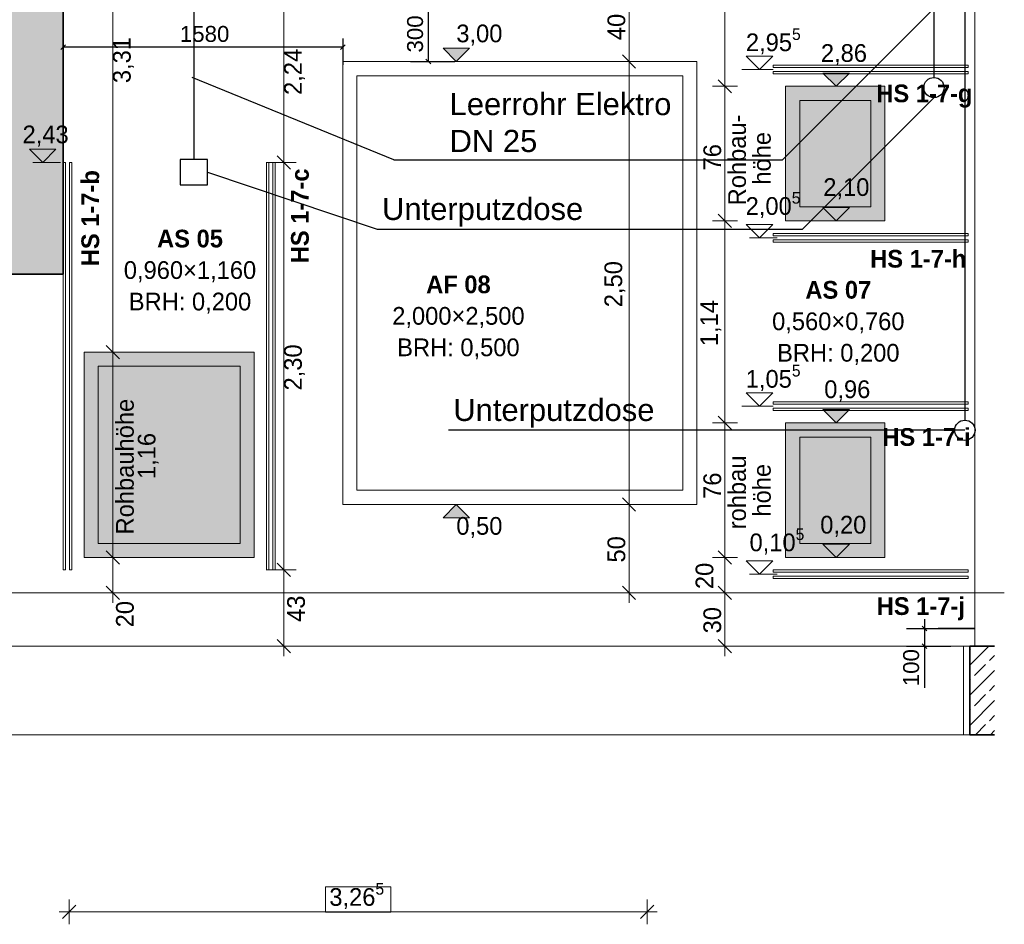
# Model space of a CAD drawing. Extents: x -22247 to 417655, y -187892 to 17509.
# Tile 48 of 62: x 380243 to 385801, y -186846 to -181740. Entities that reach past the tile are written whole.
import ezdxf
from ezdxf.lldxf.tags import DXFTag

# ---------------------------------------------------------------- set-up
doc = ezdxf.new("R2010")
doc.units = 0
doc.header["$LTSCALE"] = 50
doc.layers.get('0').update_dxf_attribs({"lineweight": 25})
for name, color, linetype, lineweight in [('01 Bemaßung einbauteile', 7, 'Continuous', 25), ('01AFU Allgemein Bemaßung', 7, 'Continuous', 25), ('20 Außenwände', 7, 'Continuous', 25), ('20 Dach Stb-Decke', 7, 'Continuous', 25), ('20 Einbauteile - Halfenschienen', 7, 'Continuous', 25), ('20 Fenster Texte', 7, 'Continuous', 25), ('20 Fundament', 7, 'Continuous', 25), ('H_Mass', 7, 'Continuous', 25), ('X_Mass', 7, 'Continuous', 25), ('X_Text', 7, 'Continuous', 25)]:
    doc.layers.add(name, color=color, linetype=linetype, lineweight=lineweight)
doc.layers.add('E_Elektroinstallation', color=2, linetype='Continuous', lineweight=25, true_color=0xffff00)
doc.layers.add('H_Fläschenheizung', color=7, linetype='Continuous', lineweight=35, true_color=0xff9393)
doc.styles.add('ERSTELLTER_STIL_2', font='GOTHIC.TTF')
doc.styles.add('ERSTELLTER_STIL_3', font='txt')
doc.styles.get("Standard").update_dxf_attribs({"font": 'txt.shx'})
tags = doc.linetypes.add('Strichlinie eng', pattern=[0.46, 0.3, -0.16]).pattern_tags.tags
tags[6:7] = [DXFTag(74, 4), DXFTag(75, 0), DXFTag(340, '0'), DXFTag(46, 1.0), DXFTag(50, 0.0), DXFTag(44, 0.0), DXFTag(45, 0.0)]
tags[4:5] = [DXFTag(74, 4), DXFTag(75, 0), DXFTag(340, '0'), DXFTag(46, 1.0), DXFTag(50, 0.0), DXFTag(44, 0.0), DXFTag(45, 0.0)]
tags = doc.linetypes.add('Strichlinie_ eng', pattern=[0.46, 0.3, -0.16]).pattern_tags.tags
tags[6:7] = [DXFTag(74, 4), DXFTag(75, 0), DXFTag(340, '0'), DXFTag(46, 1.0), DXFTag(50, 0.0), DXFTag(44, 0.0), DXFTag(45, 0.0)]
tags[4:5] = [DXFTag(74, 4), DXFTag(75, 0), DXFTag(340, '0'), DXFTag(46, 1.0), DXFTag(50, 0.0), DXFTag(44, 0.0), DXFTag(45, 0.0)]
tags = doc.linetypes.add('Untersicht', pattern=[0.4, 0.3, -0.1]).pattern_tags.tags
tags[6:7] = [DXFTag(74, 4), DXFTag(75, 0), DXFTag(340, '0'), DXFTag(46, 1.0), DXFTag(50, 0.0), DXFTag(44, 0.0), DXFTag(45, 0.0)]
tags[4:5] = [DXFTag(74, 4), DXFTag(75, 0), DXFTag(340, '0'), DXFTag(46, 1.0), DXFTag(50, 0.0), DXFTag(44, 0.0), DXFTag(45, 0.0)]
tags = doc.linetypes.add('Wipeout_Contour', pattern=[1, 0, -1]).pattern_tags.tags
tags[6:7] = [DXFTag(74, 4), DXFTag(75, 0), DXFTag(340, '0'), DXFTag(46, 1.0), DXFTag(50, 0.0), DXFTag(44, 0.0), DXFTag(45, 0.0)]
tags[4:5] = [DXFTag(74, 4), DXFTag(75, 0), DXFTag(340, '0'), DXFTag(46, 1.0), DXFTag(50, 0.0), DXFTag(44, 0.0), DXFTag(45, 0.0)]

# ---------------------------------------------------------------- blocks, each defined once
blk = doc.blocks.new('Schraffur_A07DSF0SVH', base_point=(377775.8, -183175.8))
at = {"ltscale": 0.35}
for points in [[(379518.3, -181234.2), (380488.1, -183175.8), (380279.6, -180612.4)], [(380488.1, -183175.8), (380279.6, -180612.4), (380488.1, -181675.8)], [(379467.8, -182787.3), (379518.3, -181234.2), (380488.1, -183175.8)], [(380488.1, -183175.8), (378679.2, -183070.2), (379303.6, -182787.3)], [(380488.1, -183175.8), (379303.6, -182787.3), (379467.8, -182787.3)], [(377775.8, -183175.8), (377849.2, -183070.2), (380488.1, -183175.8)], [(377849.2, -183070.2), (380488.1, -183175.8), (378679.2, -183070.2)]]:
    blk.add_solid(points, dxfattribs=at)
blk = doc.blocks.new('Verdeckungsfläche_A06WQNSI1A', base_point=(381.9698, -186.7773))
at = {"color": 254, "linetype": 'Wipeout_Contour', "lineweight": 0, "ltscale": 0.063168, "true_color": 0xd6d6d6}
for p, q in [((382.3381, -186.6344), (381.9698, -186.6344)), ((381.9698, -186.6344), (381.9698, -186.7773)), ((382.3381, -186.7773), (382.3381, -186.6344)), ((381.9698, -186.7773), (382.3381, -186.7773))]:
    blk.add_line(p, q, dxfattribs=at)
blk = doc.blocks.new('-D186')
at = {"layer": '01AFU Allgemein Bemaßung', "color": 1, "linetype": 'Continuous', "lineweight": 18, "ltscale": 0.000188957, "true_color": 0xf50000}
for p, q in [((380.5597, -186.7383), (380.4847, -186.8133)), ((380.5222, -186.8462), (380.5222, -186.7055)), ((383.7482, -186.8133), (383.8232, -186.7383)), ((383.7857, -186.8462), (383.7857, -186.7055)), ((380.466, -186.7758), (380.5222, -186.7758)), ((380.5222, -186.7758), (383.7857, -186.7758)), ((383.7857, -186.7758), (383.8419, -186.7758))]:
    blk.add_line(p, q, dxfattribs=at)
at = {"layer": '01AFU Allgemein Bemaßung', "color": 254, "linetype": 'Wipeout_Contour', "lineweight": 0, "ltscale": 0.063168, "true_color": 0xd6d6d6}
blk.add_blockref('Verdeckungsfläche_A06WQNSI1A', (381.9698, -186.7773), dxfattribs=at)
at = {"layer": '01AFU Allgemein Bemaßung', "color": 1, "lineweight": 18, "ltscale": 0.000188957, "true_color": 0xf50000, "insert": (381.9912, -186.771), "char_height": 0.1, "attachment_point": 7, "style": 'ERSTELLTER_STIL_2'}
blk.add_mtext('\\A1;{\\pql;\\fCentury Gothic|b0|i0|c0|p0;\\W1.000000;3,26\\fCentury Gothic|b0|i0|c0|p0;\\W1.000000;\\A1{\\H.66x;\\S5^  ;}}', dxfattribs=at)
blk = doc.blocks.new('-D187')
at = {"layer": '01AFU Allgemein Bemaßung', "color": 7, "linetype": 'Continuous', "lineweight": 13, "ltscale": 3.71293e-05}
for p, q in [((380.731, -184.7384), (380.806, -184.8134)), ((380.8389, -184.7759), (380.6982, -184.7759)), ((380.7685, -184.9758), (380.7685, -184.7759)), ((380.731, -184.9383), (380.806, -185.0133)), ((380.8389, -184.9758), (380.6982, -184.9758)), ((380.7685, -185.0321), (380.7685, -184.9758))]:
    blk.add_line(p, q, dxfattribs=at)
at = {"layer": '01AFU Allgemein Bemaßung', "color": 7, "lineweight": 13, "ltscale": 3.71293e-05, "insert": (380.8885, -185.1698), "char_height": 0.1, "attachment_point": 7, "rotation": 90, "style": 'ERSTELLTER_STIL_2'}
blk.add_mtext('\\A1;{\\pql;\\fCentury Gothic|b0|i0|c0|p0;\\W1.000000;20}', dxfattribs=at)
blk = doc.blocks.new('-D188')
at = {"layer": '01AFU Allgemein Bemaßung', "color": 7, "linetype": 'Continuous', "lineweight": 13, "ltscale": 3.71293e-05}
for p, q in [((380.8389, -183.6159), (380.6982, -183.6159)), ((380.731, -183.5784), (380.806, -183.6534)), ((380.7685, -184.7759), (380.7685, -183.6159)), ((380.731, -184.7384), (380.806, -184.8134)), ((380.8389, -184.7759), (380.6982, -184.7759))]:
    blk.add_line(p, q, dxfattribs=at)
at = {"layer": '01AFU Allgemein Bemaßung', "color": 7, "lineweight": 13, "ltscale": 3.71293e-05, "char_height": 0.1, "attachment_point": 7, "rotation": 90, "style": 'ERSTELLTER_STIL_2'}
for s, insert in [('\\A1;{\\pql;\\fCentury Gothic|b0|i0|c0|p0;\\W1.000000;Rohbauhöhe}', (380.8885, -184.6455)), ('\\A1;{\\pql;\\fCentury Gothic|b0|i0|c0|p0;\\W1.000000;1,16}', (381.0285, -184.3328))]:
    blk.add_mtext(s, dxfattribs=dict(at, insert=insert))
blk = doc.blocks.new('-D189')
at = {"layer": '01AFU Allgemein Bemaßung', "color": 7, "linetype": 'Continuous', "lineweight": 13, "ltscale": 3.71293e-05}
for p, q in [((380.806, -180.3433), (380.731, -180.2683)), ((380.7685, -180.3058), (380.7685, -180.2496)), ((380.8389, -180.3058), (380.6982, -180.3058)), ((380.7685, -183.6159), (380.7685, -180.3058)), ((380.8389, -183.6159), (380.6982, -183.6159)), ((380.731, -183.5784), (380.806, -183.6534))]:
    blk.add_line(p, q, dxfattribs=at)
at = {"layer": '01AFU Allgemein Bemaßung', "color": 7, "lineweight": 13, "ltscale": 3.71293e-05, "insert": (380.8885, -182.0978), "char_height": 0.1, "attachment_point": 7, "rotation": 90, "style": 'ERSTELLTER_STIL_2'}
blk.add_mtext('\\A1;{\\pql;\\fCentury Gothic|b0|i0|c0|p0;\\W1.000000;3,31}', dxfattribs=at)
blk = doc.blocks.new('-D190')
at = {"layer": '01AFU Allgemein Bemaßung', "color": 7, "linetype": 'Continuous', "lineweight": 13, "ltscale": 3.71293e-05}
for p, q in [((383.6453, -184.4383), (383.7203, -184.5133)), ((383.7531, -184.4758), (383.6124, -184.4758)), ((383.6828, -184.9758), (383.6828, -184.4758)), ((383.6453, -184.9383), (383.7203, -185.0133)), ((383.7531, -184.9758), (383.6124, -184.9758)), ((383.6828, -185.0321), (383.6828, -184.9758))]:
    blk.add_line(p, q, dxfattribs=at)
at = {"layer": '01AFU Allgemein Bemaßung', "color": 7, "lineweight": 13, "ltscale": 3.71293e-05, "insert": (383.6628, -184.8041), "char_height": 0.1, "attachment_point": 7, "rotation": 90, "style": 'ERSTELLTER_STIL_2'}
blk.add_mtext('\\A1;{\\pql;\\fCentury Gothic|b0|i0|c0|p0;\\W1.000000;50}', dxfattribs=at)
blk = doc.blocks.new('-D191')
at = {"layer": '01AFU Allgemein Bemaßung', "color": 7, "linetype": 'Continuous', "lineweight": 13, "ltscale": 3.71293e-05}
for p, q in [((383.6453, -181.9383), (383.7203, -182.0133)), ((383.7531, -181.9758), (383.6124, -181.9758)), ((383.6828, -184.4758), (383.6828, -181.9758)), ((383.6453, -184.4383), (383.7203, -184.5133)), ((383.7531, -184.4758), (383.6124, -184.4758))]:
    blk.add_line(p, q, dxfattribs=at)
at = {"layer": '01AFU Allgemein Bemaßung', "color": 7, "lineweight": 13, "ltscale": 3.71293e-05, "insert": (383.6628, -183.3627), "char_height": 0.1, "attachment_point": 7, "rotation": 90, "style": 'ERSTELLTER_STIL_2'}
blk.add_mtext('\\A1;{\\pql;\\fCentury Gothic|b0|i0|c0|p0;\\W1.000000;2,50}', dxfattribs=at)
blk = doc.blocks.new('-D192')
at = {"layer": '01AFU Allgemein Bemaßung', "color": 7, "linetype": 'Continuous', "lineweight": 13, "ltscale": 3.71293e-05}
for p, q in [((383.6828, -181.5781), (383.6828, -180.9781)), ((383.6453, -181.5406), (383.7203, -181.6156)), ((383.7531, -181.5781), (383.6124, -181.5781)), ((383.6828, -181.9758), (383.6828, -181.5781)), ((383.6453, -181.9383), (383.7203, -182.0133)), ((383.7531, -181.9758), (383.6124, -181.9758))]:
    blk.add_line(p, q, dxfattribs=at)
at = {"layer": '01AFU Allgemein Bemaßung', "color": 7, "lineweight": 13, "ltscale": 3.71293e-05, "insert": (383.6628, -181.8552), "char_height": 0.1, "attachment_point": 7, "rotation": 90, "style": 'ERSTELLTER_STIL_2'}
blk.add_mtext('\\A1;{\\pql;\\fCentury Gothic|b0|i0|c0|p0;\\W1.000000;40}', dxfattribs=at)
blk = doc.blocks.new('-D221')
at = {"layer": '01 Bemaßung einbauteile', "color": 200, "linetype": 'Continuous', "lineweight": 18, "ltscale": 0.000188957, "true_color": 0xd600ff}
for p, q in [((381.8049, -184.8459), (381.6346, -184.8459)), ((381.6971, -184.8084), (381.7721, -184.8834)), ((381.7346, -185.2758), (381.7346, -184.8459)), ((381.6971, -185.2383), (381.7721, -185.3133)), ((381.8346, -185.2758), (381.6643, -185.2758)), ((381.7346, -185.3321), (381.7346, -185.2758))]:
    blk.add_line(p, q, dxfattribs=at)
at = {"layer": '01 Bemaßung einbauteile', "color": 200, "lineweight": 18, "ltscale": 0.000188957, "true_color": 0xd600ff, "insert": (381.8546, -185.1391), "char_height": 0.1, "attachment_point": 7, "rotation": 90, "style": 'ERSTELLTER_STIL_2'}
blk.add_mtext('\\A1;{\\pql;\\fCentury Gothic|b0|i0|c0|p0;\\W1.000000;43}', dxfattribs=at)
blk = doc.blocks.new('-D222')
at = {"layer": '01 Bemaßung einbauteile', "color": 200, "linetype": 'Continuous', "lineweight": 18, "ltscale": 0.000188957, "true_color": 0xd600ff}
for p, q in [((381.6971, -182.5084), (381.7721, -182.5834)), ((381.8049, -182.5459), (381.6346, -182.5459)), ((381.7346, -184.8459), (381.7346, -182.5459)), ((381.8049, -184.8459), (381.6346, -184.8459)), ((381.6971, -184.8084), (381.7721, -184.8834))]:
    blk.add_line(p, q, dxfattribs=at)
at = {"layer": '01 Bemaßung einbauteile', "color": 200, "lineweight": 18, "ltscale": 0.000188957, "true_color": 0xd600ff, "insert": (381.8546, -183.8328), "char_height": 0.1, "attachment_point": 7, "rotation": 90, "style": 'ERSTELLTER_STIL_2'}
blk.add_mtext('\\A1;{\\pql;\\fCentury Gothic|b0|i0|c0|p0;\\W1.000000;2,30}', dxfattribs=at)
blk = doc.blocks.new('-D223')
at = {"layer": '01 Bemaßung einbauteile', "color": 200, "linetype": 'Continuous', "lineweight": 18, "ltscale": 0.000188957, "true_color": 0xd600ff}
for p, q in [((381.7721, -180.3433), (381.6971, -180.2683)), ((381.7346, -180.3058), (381.7346, -180.2496)), ((381.8049, -180.3058), (381.6346, -180.3058)), ((381.7346, -182.5459), (381.7346, -180.3058)), ((381.6971, -182.5084), (381.7721, -182.5834)), ((381.8049, -182.5459), (381.6346, -182.5459))]:
    blk.add_line(p, q, dxfattribs=at)
at = {"layer": '01 Bemaßung einbauteile', "color": 200, "lineweight": 18, "ltscale": 0.000188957, "true_color": 0xd600ff, "insert": (381.8546, -182.1643), "char_height": 0.1, "attachment_point": 7, "rotation": 90, "style": 'ERSTELLTER_STIL_2'}
blk.add_mtext('\\A1;{\\pql;\\fCentury Gothic|b0|i0|c0|p0;\\W1.000000;2,24}', dxfattribs=at)
blk = doc.blocks.new('-D224')
at = {"layer": '01AFU Allgemein Bemaßung', "color": 7, "linetype": 'Continuous', "lineweight": 13, "ltscale": 3.71293e-05}
for p, q in [((384.1866, -184.9383), (384.2616, -185.0133)), ((384.2945, -184.9758), (384.1538, -184.9758)), ((384.2241, -185.2758), (384.2241, -184.9758)), ((384.1866, -185.2383), (384.2616, -185.3133)), ((384.2945, -185.2758), (384.1538, -185.2758)), ((384.2241, -185.3321), (384.2241, -185.2758))]:
    blk.add_line(p, q, dxfattribs=at)
at = {"layer": '01AFU Allgemein Bemaßung', "color": 7, "lineweight": 13, "ltscale": 3.71293e-05, "insert": (384.2041, -185.2041), "char_height": 0.1, "attachment_point": 7, "rotation": 90, "style": 'ERSTELLTER_STIL_2'}
blk.add_mtext('\\A1;{\\pql;\\fCentury Gothic|b0|i0|c0|p0;\\W1.000000;30}', dxfattribs=at)
blk = doc.blocks.new('-D225')
at = {"layer": '01AFU Allgemein Bemaßung', "color": 7, "linetype": 'Continuous', "lineweight": 13, "ltscale": 3.71293e-05}
for p, q in [((384.2241, -184.7757), (384.2241, -184.0157)), ((384.1866, -184.7382), (384.2616, -184.8132)), ((384.2945, -184.7757), (384.1538, -184.7757)), ((384.2241, -184.9758), (384.2241, -184.7757)), ((384.1866, -184.9383), (384.2616, -185.0133)), ((384.2945, -184.9758), (384.1538, -184.9758))]:
    blk.add_line(p, q, dxfattribs=at)
at = {"layer": '01AFU Allgemein Bemaßung', "color": 7, "lineweight": 13, "ltscale": 3.71293e-05, "insert": (384.1602, -184.954), "char_height": 0.1, "attachment_point": 7, "rotation": 90, "style": 'ERSTELLTER_STIL_2'}
blk.add_mtext('\\A1;{\\pql;\\fCentury Gothic|b0|i0|c0|p0;\\W1.000000;20}', dxfattribs=at)
blk = doc.blocks.new('-D226')
at = {"layer": '01AFU Allgemein Bemaßung', "color": 7, "linetype": 'Continuous', "lineweight": 13, "ltscale": 3.71293e-05}
for p, q in [((384.2945, -184.0157), (384.1538, -184.0157)), ((384.1866, -183.9782), (384.2616, -184.0532)), ((384.2241, -184.7757), (384.2241, -184.0157)), ((384.1866, -184.7382), (384.2616, -184.8132))]:
    blk.add_line(p, q, dxfattribs=at)
at = {"layer": '01AFU Allgemein Bemaßung', "color": 7, "lineweight": 13, "ltscale": 3.71293e-05, "char_height": 0.1, "attachment_point": 7, "rotation": 90, "style": 'ERSTELLTER_STIL_2'}
for s, insert in [('\\A1;{\\pql;\\fCentury Gothic|b0|i0|c0|p0;\\W1.000000;rohbau}', (384.3441, -184.6163)), ('\\A1;{\\pql;\\fCentury Gothic|b0|i0|c0|p0;\\W1.000000;76}', (384.2041, -184.4447)), ('\\A1;{\\pql;\\fCentury Gothic|b0|i0|c0|p0;\\W1.000000;höhe}', (384.4841, -184.5447))]:
    blk.add_mtext(s, dxfattribs=dict(at, insert=insert))
blk = doc.blocks.new('-D227')
at = {"layer": '01AFU Allgemein Bemaßung', "color": 7, "linetype": 'Continuous', "lineweight": 13, "ltscale": 3.71293e-05}
for p, q in [((384.1866, -182.8383), (384.2616, -182.9133)), ((384.2945, -182.8758), (384.1538, -182.8758)), ((384.2241, -184.0157), (384.2241, -182.8758)), ((384.2945, -184.0157), (384.1538, -184.0157)), ((384.1866, -183.9782), (384.2616, -184.0532))]:
    blk.add_line(p, q, dxfattribs=at)
at = {"layer": '01AFU Allgemein Bemaßung', "color": 7, "lineweight": 13, "ltscale": 3.71293e-05, "insert": (384.2041, -183.5827), "char_height": 0.1, "attachment_point": 7, "rotation": 90, "style": 'ERSTELLTER_STIL_2'}
blk.add_mtext('\\A1;{\\pql;\\fCentury Gothic|b0|i0|c0|p0;\\W1.000000;1,14}', dxfattribs=at)
blk = doc.blocks.new('-D228')
at = {"layer": '01AFU Allgemein Bemaßung', "color": 7, "linetype": 'Continuous', "lineweight": 13, "ltscale": 3.71293e-05}
for p, q in [((384.2945, -182.1158), (384.1538, -182.1158)), ((384.1866, -182.0783), (384.2616, -182.1533)), ((384.2241, -182.8758), (384.2241, -182.1158)), ((384.1866, -182.8383), (384.2616, -182.9133)), ((384.2945, -182.8758), (384.1538, -182.8758))]:
    blk.add_line(p, q, dxfattribs=at)
at = {"layer": '01AFU Allgemein Bemaßung', "color": 7, "lineweight": 13, "ltscale": 3.71293e-05, "char_height": 0.1, "attachment_point": 7, "rotation": 90, "style": 'ERSTELLTER_STIL_2'}
for s, insert in [('\\A1;{\\pql;\\fCentury Gothic|b0|i0|c0|p0;\\W1.000000;Rohbau-}', (384.3441, -182.7878)), ('\\A1;{\\pql;\\fCentury Gothic|b0|i0|c0|p0;\\W1.000000;höhe}', (384.4841, -182.6711)), ('\\A1;{\\pql;\\fCentury Gothic|b0|i0|c0|p0;\\W1.000000;76 }', (384.2041, -182.5907))]:
    blk.add_mtext(s, dxfattribs=dict(at, insert=insert))
blk = doc.blocks.new('-D229')
at = {"layer": '01AFU Allgemein Bemaßung', "color": 7, "linetype": 'Continuous', "lineweight": 13, "ltscale": 3.71293e-05}
for p, q in [((384.2616, -180.3433), (384.1866, -180.2683)), ((384.2241, -180.3058), (384.2241, -180.2496)), ((384.2945, -180.3058), (384.1538, -180.3058)), ((384.2241, -182.1158), (384.2241, -180.3058)), ((384.2945, -182.1158), (384.1538, -182.1158)), ((384.1866, -182.0783), (384.2616, -182.1533))]:
    blk.add_line(p, q, dxfattribs=at)
at = {"layer": '01AFU Allgemein Bemaßung', "color": 7, "lineweight": 13, "ltscale": 3.71293e-05, "insert": (384.2041, -181.0102), "char_height": 0.1, "attachment_point": 7, "rotation": 90, "style": 'ERSTELLTER_STIL_2'}
blk.add_mtext('\\A1;{\\pql;\\fCentury Gothic|b0|i0|c0|p0;\\W1.000000;1,81}', dxfattribs=at)
blk = doc.blocks.new('Maß_A06WQO0L1A', base_point=(382430, -181989.1))
at = {"ltscale": 0.000976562}
for p, q in [((382450, -181675.8), (382700, -181675.8)), ((382563.3, -181689.1), (382536.7, -181662.6)), ((382550, -181675.8), (382550, -181975.8)), ((382563.3, -181989.1), (382536.7, -181962.6)), ((382450, -181975.8), (382700, -181975.8))]:
    blk.add_line(p, q, dxfattribs=at)
at = {"ltscale": 0.000976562, "insert": (382430, -181925.1), "char_height": 90, "attachment_point": 1, "rotation": 90}
blk.add_mtext('{\\fArial;300}', dxfattribs=at)
blk = doc.blocks.new('Maß_A06WQO0Q1A', base_point=(385230, -185512.1))
at = {"ltscale": 0.000976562}
for p, q in [((385350, -185122.8), (385350, -185512.1)), ((385250, -185175.8), (385500, -185175.8)), ((385336.7, -185162.6), (385363.3, -185189.1)), ((385250, -185275.8), (385500, -185275.8)), ((385336.7, -185262.6), (385363.3, -185289.1))]:
    blk.add_line(p, q, dxfattribs=at)
at = {"ltscale": 0.000976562, "insert": (385230, -185502.3), "char_height": 90, "attachment_point": 1, "rotation": 90}
blk.add_mtext('{\\fArial;100}', dxfattribs=at)
blk = doc.blocks.new('Maß_A07DSF0YVH', base_point=(380474.8, -181995))
at = {"ltscale": 0.25}
for p, q in [((380488.1, -181845), (380488.1, -181995)), ((382066.6, -181845), (382066.6, -181995)), ((380474.8, -181908.3), (380501.4, -181881.7)), ((382066.6, -181895), (380488.1, -181895)), ((382053.4, -181908.3), (382079.9, -181881.7))]:
    blk.add_line(p, q, dxfattribs=at)
at = {"ltscale": 0.25, "insert": (381147.3, -181775), "char_height": 90, "attachment_point": 1}
blk.add_mtext('{\\fArial;1580}', dxfattribs=at)
blk = doc.blocks.new('Polygon_A07DSF0ZVH', base_point=(381148.7, -182671.3))
at = {"ltscale": 0.25}
for p, q in [((381148.7, -182528.6), (381148.7, -182671.3)), ((381302.8, -182528.6), (381148.7, -182528.6)), ((381302.8, -182671.3), (381302.8, -182528.6)), ((381148.7, -182671.3), (381302.8, -182671.3))]:
    blk.add_line(p, q, dxfattribs=at)

msp = doc.modelspace()

# ---------------------------------------------------------------- hatches: boundary and pattern name
at = {"linetype": 'Continuous', "lineweight": 0, "ltscale": 3.71293e-05, "true_color": 0xa8a8a8}
for points in [[(385127.1, -182115.8), (384567.1, -182115.8), (384567.1, -182875.8), (385127.1, -182875.8)], [(381567.1, -183615.9), (380607.1, -183615.9), (380607.1, -184775.9), (381567.1, -184775.9)], [(385127.1, -184015.7), (384567.1, -184015.7), (384567.1, -184775.7), (385127.1, -184775.7)]]:
    msp.add_hatch(color=253, dxfattribs=at).paths.add_polyline_path(points)
at = {"layer": '01AFU Allgemein Bemaßung', "linetype": 'Continuous', "lineweight": 13, "ltscale": 3.71293e-05}
for points in [[(382708, -181975.8), (382783, -181900.8), (382633, -181900.8)], [(384851.7, -182115.8), (384926.7, -182040.8), (384776.7, -182040.8)], [(384851.7, -182875.8), (384926.7, -182800.8), (384776.7, -182800.8)], [(384851.7, -184015.7), (384926.7, -183940.7), (384776.7, -183940.7)], [(382708, -184475.8), (382633, -184550.8), (382783, -184550.8)], [(384851.7, -184775.7), (384926.7, -184700.7), (384776.7, -184700.7)]]:
    msp.add_hatch(color=7, dxfattribs=at).paths.add_polyline_path(points)
at = {"layer": '20 Fundament', "linetype": 'Continuous', "lineweight": 13, "ltscale": 3.71293e-05, "true_color": 0x000100}
h = msp.add_hatch(dxfattribs=at)
h.set_pattern_fill('Beton_Stahlbeton_0003', color=98, scale=1000, style=0, pattern_type=2)
h.set_pattern_definition([(45, (381601.56, -184975.84), (-84.8528, 84.8528), []), (45, (381559.14, -184933.41), (-84.8528, 84.8528), [90, -30])])
h.paths.add_polyline_path([(385606, -185275.8), (385606, -185775.8), (385745.8, -185775.8), (385745.8, -185275.8)])

# ---------------------------------------------------------------- linework, layer by layer
at = {"color": 7, "linetype": 'Continuous', "lineweight": 13, "ltscale": 3.71293e-05}
for points in [[(385127.1, -182115.8), (384567.1, -182115.8), (384567.1, -182875.8), (385127.1, -182875.8)], [(381567.1, -183615.9), (380607.1, -183615.9), (380607.1, -184775.9), (381567.1, -184775.9)], [(385127.1, -184015.7), (384567.1, -184015.7), (384567.1, -184775.7), (385127.1, -184775.7)]]:
    msp.add_lwpolyline(points, close=True, dxfattribs=at)
at = {"layer": '01 Bemaßung einbauteile', "color": 200, "linetype": 'Continuous', "lineweight": 18, "ltscale": 0.000188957, "true_color": 0xd600ff}
for p, q in [((384419.4, -182021.3), (384344.4, -181946.3)), ((384344.4, -181946.3), (384494.4, -181946.3)), ((384494.4, -181946.3), (384419.4, -182021.3)), ((384419.4, -182021.3), (384319.4, -182021.3)), ((384419.4, -182021.3), (384475.7, -182021.3)), ((380373.2, -182545.9), (380298.2, -182470.9)), ((380298.2, -182470.9), (380448.2, -182470.9)), ((380448.2, -182470.9), (380373.2, -182545.9)), ((380373.2, -182545.9), (380317, -182545.9)), ((380373.2, -182545.9), (380473.2, -182545.9)), ((384419.4, -182970.3), (384344.4, -182895.3)), ((384344.4, -182895.3), (384494.4, -182895.3)), ((384494.4, -182895.3), (384419.4, -182970.3)), ((384419.4, -182970.3), (384363.2, -182970.3)), ((384419.4, -182970.3), (384519.4, -182970.3)), ((384419.4, -183921.2), (384344.4, -183846.2)), ((384344.4, -183846.2), (384494.4, -183846.2)), ((384494.4, -183846.2), (384419.4, -183921.2)), ((384419.4, -183921.2), (384319.4, -183921.2)), ((384419.4, -183921.2), (384475.7, -183921.2)), ((384419.4, -184870.2), (384344.4, -184795.2)), ((384344.4, -184795.2), (384494.4, -184795.2)), ((384494.4, -184795.2), (384419.4, -184870.2)), ((384419.4, -184870.2), (384363.2, -184870.2)), ((384419.4, -184870.2), (384519.4, -184870.2))]:
    msp.add_line(p, q, dxfattribs=at)
at = {"layer": '01 Bemaßung einbauteile', "color": 200, "linetype": 'Strichlinie_ eng', "lineweight": 18, "ltscale": 4.72392e-05, "true_color": 0xd600ff}
for p, q in [((384497.1, -182021.3), (384323.5, -182021.3)), ((384497.1, -182970.3), (384445.1, -182970.3)), ((384497.1, -183921.2), (384416.8, -183921.2)), ((384497.1, -184870.2), (384379.1, -184870.2))]:
    msp.add_line(p, q, dxfattribs=at)
at = {"layer": '01AFU Allgemein Bemaßung', "color": 7, "linetype": 'Continuous', "lineweight": 13, "ltscale": 3.71293e-05}
for p, q in [((382708, -181975.8), (382633, -181900.8)), ((382633, -181900.8), (382783, -181900.8)), ((382783, -181900.8), (382708, -181975.8)), ((382708, -181975.8), (382651.8, -181975.8)), ((382708, -181975.8), (382808, -181975.8)), ((384851.7, -182115.8), (384776.7, -182040.8)), ((384776.7, -182040.8), (384926.7, -182040.8)), ((384926.7, -182040.8), (384851.7, -182115.8)), ((384851.7, -182115.8), (384795.5, -182115.8)), ((384851.7, -182115.8), (384908, -182115.8)), ((384851.7, -182875.8), (384776.7, -182800.8)), ((384776.7, -182800.8), (384926.7, -182800.8)), ((384926.7, -182800.8), (384851.7, -182875.8)), ((384851.7, -182875.8), (384795.5, -182875.8)), ((384851.7, -182875.8), (384908, -182875.8)), ((384851.7, -184015.7), (384776.7, -183940.7)), ((384776.7, -183940.7), (384926.7, -183940.7)), ((384926.7, -183940.7), (384851.7, -184015.7)), ((384851.7, -184015.7), (384795.5, -184015.7)), ((384851.7, -184015.7), (384908, -184015.7)), ((382708, -184475.8), (382633, -184550.8)), ((382708, -184475.8), (382651.8, -184475.8)), ((382708, -184475.8), (382808, -184475.8)), ((382783, -184550.8), (382708, -184475.8)), ((382633, -184550.8), (382783, -184550.8)), ((384851.7, -184775.7), (384776.7, -184700.7)), ((384776.7, -184700.7), (384926.7, -184700.7)), ((384926.7, -184700.7), (384851.7, -184775.7)), ((384851.7, -184775.7), (384795.5, -184775.7)), ((384851.7, -184775.7), (384908, -184775.7))]:
    msp.add_line(p, q, dxfattribs=at)
at = {"layer": '20 Außenwände', "color": 7, "linetype": 'Continuous', "lineweight": 18, "ltscale": 0.000188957}
for p, q in [((385634.1, -180305.8), (385634.1, -185275.8)), ((382066.6, -184475.8), (382066.6, -181975.8)), ((382066.6, -181975.8), (384066.6, -181975.8)), ((384066.6, -181975.8), (384066.6, -184475.8)), ((382146.6, -184395.8), (382146.6, -182055.8)), ((382146.6, -182055.8), (383066.6, -182055.8)), ((383066.6, -182055.8), (383986.6, -182055.8)), ((383986.6, -182055.8), (383986.6, -184395.8)), ((384647.1, -182195.8), (385047.1, -182195.8)), ((384647.1, -182795.8), (384647.1, -182195.8)), ((385047.1, -182195.8), (385047.1, -182795.8)), ((385047.1, -182795.8), (384647.1, -182795.8)), ((380687.1, -184695.9), (380687.1, -183695.9)), ((380687.1, -183695.9), (381487.1, -183695.9)), ((381487.1, -183695.9), (381487.1, -184695.9)), ((384647.1, -184095.7), (385047.1, -184095.7)), ((384647.1, -184695.7), (384647.1, -184095.7)), ((385047.1, -184095.7), (385047.1, -184695.7)), ((383066.6, -184395.8), (382146.6, -184395.8)), ((383986.6, -184395.8), (383066.6, -184395.8)), ((384066.6, -184475.8), (382066.6, -184475.8)), ((381487.1, -184695.9), (380687.1, -184695.9)), ((385047.1, -184695.7), (384647.1, -184695.7))]:
    msp.add_line(p, q, dxfattribs=at)
at = {"layer": '20 Außenwände', "color": 7, "linetype": 'Strichlinie eng', "lineweight": 13, "ltscale": 9.28233e-06}
msp.add_lwpolyline([(385127.1, -184015.7), (384567.1, -184015.7), (384567.1, -184775.7), (385127.1, -184775.7)], close=True, dxfattribs=at)
at = {"layer": '20 Dach Stb-Decke', "color": 30, "linetype": 'Untersicht', "lineweight": 18, "ltscale": 4.72392e-05, "true_color": 0xff7300}
msp.add_line((377675.8, -184975.8), (385801.3, -184975.8), dxfattribs=at)
at = {"layer": '20 Einbauteile - Halfenschienen', "color": 200, "linetype": 'Continuous', "lineweight": 18, "ltscale": 0.000188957, "true_color": 0xd600ff}
for p, q in [((385597.1, -181996.8), (384497.1, -181996.8)), ((384497.1, -182010.1), (384497.1, -181996.8)), ((385597.1, -182010.1), (384497.1, -182010.1)), ((385597.1, -182010.1), (385597.1, -181996.8)), ((384497.1, -182045.8), (384497.1, -182032.6)), ((385597.1, -182032.6), (384497.1, -182032.6)), ((385597.1, -182045.8), (384497.1, -182045.8)), ((385597.1, -182045.8), (385597.1, -182032.6)), ((380488.1, -182545.9), (380501.3, -182545.9)), ((380488.1, -184845.9), (380488.1, -182545.9)), ((380501.3, -184845.9), (380501.3, -182545.9)), ((380523.8, -184845.9), (380523.8, -182545.9)), ((380523.8, -182545.9), (380537.1, -182545.9)), ((380537.1, -184845.9), (380537.1, -182545.9)), ((381637.1, -182545.9), (381650.3, -182545.9)), ((381637.1, -184845.9), (381637.1, -182545.9)), ((381650.3, -184845.9), (381650.3, -182545.9)), ((381672.8, -184845.9), (381672.8, -182545.9)), ((381672.8, -182545.9), (381686.1, -182545.9)), ((381686.1, -184845.9), (381686.1, -182545.9)), ((385597.1, -182945.8), (384497.1, -182945.8)), ((384497.1, -182959.1), (384497.1, -182945.8)), ((385597.1, -182959.1), (384497.1, -182959.1)), ((385597.1, -182959.1), (385597.1, -182945.8)), ((384497.1, -182994.8), (384497.1, -182981.6)), ((385597.1, -182981.6), (384497.1, -182981.6)), ((385597.1, -182994.8), (384497.1, -182994.8)), ((385597.1, -182994.8), (385597.1, -182981.6)), ((385597.1, -183896.7), (384497.1, -183896.7)), ((384497.1, -183910), (384497.1, -183896.7)), ((385597.1, -183910), (385597.1, -183896.7)), ((385597.1, -183910), (384497.1, -183910)), ((384497.1, -183945.7), (384497.1, -183932.5)), ((385597.1, -183932.5), (384497.1, -183932.5)), ((385597.1, -183945.7), (384497.1, -183945.7)), ((385597.1, -183945.7), (385597.1, -183932.5)), ((380488.1, -184845.9), (380501.3, -184845.9)), ((380523.8, -184845.9), (380537.1, -184845.9)), ((381637.1, -184845.9), (381650.3, -184845.9)), ((381672.8, -184845.9), (381686.1, -184845.9)), ((385597.1, -184845.7), (384497.1, -184845.7)), ((384497.1, -184859), (384497.1, -184845.7)), ((385597.1, -184859), (385597.1, -184845.7)), ((385597.1, -184859), (384497.1, -184859)), ((384497.1, -184894.7), (384497.1, -184881.5)), ((385597.1, -184881.5), (384497.1, -184881.5)), ((385597.1, -184894.7), (384497.1, -184894.7)), ((385597.1, -184894.7), (385597.1, -184881.5))]:
    msp.add_line(p, q, dxfattribs=at)
at = {"layer": '20 Fundament', "color": 7, "linetype": 'Continuous', "lineweight": 18, "ltscale": 0.000188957}
for p, q in [((377800.9, -185275.8), (385570.4, -185275.8)), ((385570.4, -185275.8), (385606, -185275.8)), ((385570.4, -185775.8), (385570.4, -185275.8)), ((377800.9, -185775.8), (385570.4, -185775.8)), ((385570.4, -185775.8), (385606, -185775.8))]:
    msp.add_line(p, q, dxfattribs=at)
at = {"layer": '20 Fundament', "color": 7, "linetype": 'Continuous', "lineweight": 35, "ltscale": 0.005252}
for p, q in [((385606, -185275.8), (385606, -185775.8)), ((385745.8, -185275.8), (385606, -185275.8)), ((385745.8, -185775.8), (385606, -185775.8))]:
    msp.add_line(p, q, dxfattribs=at)
at = {"layer": 'E_Elektroinstallation', "ltscale": 0.003752}
for p, q in [((381225.7, -180411.5), (381225.7, -182528.6)), ((385404.2, -180411.5), (385404.2, -182066)), ((385578.8, -180411.5), (385578.8, -184000.2))]:
    msp.add_line(p, q, dxfattribs=at)
at = {"layer": 'E_Elektroinstallation', "ltscale": 0.25}
for centre in [(385404.2, -182123.1), (385578.8, -184057.3)]:
    msp.add_circle(centre, 57.1, dxfattribs=at)
at = {"layer": 'H_Fläschenheizung', "ltscale": 0.35}
msp.add_line((380489.1, -183175.8), (380489.1, -181675.8), dxfattribs=at)
at = {"layer": 'H_Fläschenheizung', "ltscale": 0.005252}
for p, q in [((377775.8, -183175.8), (380488.1, -183175.8)), ((385427.1, -185175.8), (385451.5, -185175.8)), ((385451.5, -185175.8), (385634.1, -185175.8))]:
    msp.add_line(p, q, dxfattribs=at)
at = {"layer": 'X_Text', "ltscale": 0.003752}
for p, q in [((385404.2, -181675.8), (384598.2, -182481.8)), ((382355.5, -182530.7), (381216.3, -182066.5)), ((385404.2, -182180.2), (384661.6, -182922.8)), ((384598.2, -182481.8), (384549.3, -182530.7)), ((382355.5, -182530.7), (384549.3, -182530.7)), ((381302.8, -182599.9), (382261.2, -182922.8)), ((382261.2, -182922.8), (384661.6, -182922.8)), ((385578.8, -184057.3), (382663.5, -184057.3))]:
    msp.add_line(p, q, dxfattribs=at)

# ---------------------------------------------------------------- block references
at = {"layer": '01 Bemaßung einbauteile', "color": 200, "linetype": 'Continuous', "lineweight": 18, "ltscale": 0.000188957, "true_color": 0xd600ff, "xscale": 1000, "yscale": 1000, "zscale": 1000}
for name in ['-D223', '-D222', '-D221']:
    msp.add_blockref(name, (0, 0), dxfattribs=at)
at = {"layer": '01AFU Allgemein Bemaßung', "color": 7, "linetype": 'Continuous', "lineweight": 13, "ltscale": 3.71293e-05, "xscale": 1000, "yscale": 1000, "zscale": 1000}
for name in ['-D189', '-D229', '-D192', '-D191', '-D228', '-D227', '-D188', '-D225', '-D226', '-D190', '-D187', '-D224']:
    msp.add_blockref(name, (0, 0), dxfattribs=at)
at = {"layer": '01AFU Allgemein Bemaßung', "color": 1, "linetype": 'Continuous', "lineweight": 18, "ltscale": 0.000188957, "true_color": 0xf50000, "xscale": 1000, "yscale": 1000, "zscale": 1000}
msp.add_blockref('-D186', (0, 0), dxfattribs=at)
at = {"layer": 'E_Elektroinstallation', "ltscale": 0.25}
msp.add_blockref('Polygon_A07DSF0ZVH', (381148.7, -182671.3), dxfattribs=at)
at = {"layer": 'H_Fläschenheizung', "ltscale": 0.35}
msp.add_blockref('Schraffur_A07DSF0SVH', (377775.8, -183175.8), dxfattribs=at)
at = {"layer": 'H_Mass', "ltscale": 0.000976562}
for name, p in [('Maß_A06WQO0L1A', (382430, -181989.1)), ('Maß_A06WQO0Q1A', (385230, -185512.1))]:
    msp.add_blockref(name, p, dxfattribs=at)
at = {"layer": 'X_Mass', "ltscale": 0.25}
msp.add_blockref('Maß_A07DSF0YVH', (380474.8, -181995), dxfattribs=at)

# ---------------------------------------------------------------- texts
at = {"layer": '01 Bemaßung einbauteile', "color": 200, "lineweight": 18, "ltscale": 0.000188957, "true_color": 0xd600ff, "char_height": 100, "attachment_point": 7, "style": 'ERSTELLTER_STIL_2'}
for s, insert in [('\\A1;{\\fCentury Gothic|b0|i0|c0|p0;\\W1;2,95\\fCentury Gothic|b0|i0|c0|p0;\\W1;\\A1;{\\H0.66x;\\S5^  ;}}', (384342.7, -181946.5)), ('\\A1;{\\fCentury Gothic|b0|i0|c0|p0;\\W1;2,43}', (380259.6, -182455.9)), ('\\A1;{\\fCentury Gothic|b0|i0|c0|p0;\\W1;2,00\\fCentury Gothic|b0|i0|c0|p0;\\W1;\\A1;{\\H0.66x;\\S5^  ;}}', (384341.2, -182870.6)), ('\\A1;{\\fCentury Gothic|b0|i0|c0|p0;\\W1;1,05\\fCentury Gothic|b0|i0|c0|p0;\\W1;\\A1;{\\H0.66x;\\S5^  ;}}', (384341.8, -183846.3)), ('\\A1;{\\fCentury Gothic|b0|i0|c0|p0;\\W1;0,10\\fCentury Gothic|b0|i0|c0|p0;\\W1;\\A1;{\\H0.66x;\\S5^  ;}}', (384363.1, -184769.4))]:
    msp.add_mtext(s, dxfattribs=dict(at, insert=insert))
at = {"layer": '01 Bemaßung einbauteile', "color": 7, "linetype": 'Continuous', "lineweight": 13, "ltscale": 3.71293e-05, "char_height": 100, "attachment_point": 8, "style": 'ERSTELLTER_STIL_3'}
for s, insert in [('\\A1;{\\fCentury Gothic|b1|i0|c0|p0;\\W1;HS 1-7-g}', (385349.8, -182236.5)), ('\\A1;{\\fCentury Gothic|b1|i0|c0|p0;\\W1;HS 1-7-h}', (385315.4, -183140.6)), ('\\A1;{\\fCentury Gothic|b1|i0|c0|p0;\\W1;HS 1-7-i}', (385361.7, -184146.8)), ('\\A1;{\\fCentury Gothic|b1|i0|c0|p0;\\W1;HS 1-7-j}', (385330, -185130))]:
    msp.add_mtext(s, dxfattribs=dict(at, insert=insert))
at = {"layer": '01 Bemaßung einbauteile', "color": 7, "linetype": 'Continuous', "lineweight": 13, "ltscale": 3.71293e-05, "char_height": 100, "attachment_point": 8, "rotation": 90, "style": 'ERSTELLTER_STIL_3'}
for s, insert in [('\\A1;{\\fCentury Gothic|b1|i0|c0|p0;\\W1;HS 1-7-b}', (380693.1, -182860.1)), ('\\A1;{\\fCentury Gothic|b1|i0|c0|p0;\\W1;HS 1-7-c}', (381876.5, -182847.1))]:
    msp.add_mtext(s, dxfattribs=dict(at, insert=insert))
at = {"layer": '01AFU Allgemein Bemaßung', "color": 7, "lineweight": 13, "ltscale": 3.71293e-05, "char_height": 100, "attachment_point": 7, "style": 'ERSTELLTER_STIL_2'}
for s, insert in [('\\A1;{\\fCentury Gothic|b0|i0|c0|p0;\\W1;3,00}', (382708, -181885.8)), ('\\A1;{\\fCentury Gothic|b0|i0|c0|p0;\\W1;2,86}', (384765.9, -181996.5)), ('\\A1;{\\fCentury Gothic|b0|i0|c0|p0;\\W1;2,10}', (384779.4, -182753.2)), ('\\A1;{\\fCentury Gothic|b0|i0|c0|p0;\\W1;0,96}', (384784.8, -183894.3)), ('\\A1;{\\fCentury Gothic|b0|i0|c0|p0;\\W1;0,50}', (382708, -184665.8)), ('\\A1;{\\fCentury Gothic|b0|i0|c0|p0;\\W1;0,20}', (384762.2, -184659))]:
    msp.add_mtext(s, dxfattribs=dict(at, insert=insert))
at = {"layer": '20 Fenster Texte', "color": 7, "linetype": 'Continuous', "lineweight": 13, "ltscale": 3.71293e-05, "char_height": 100, "attachment_point": 8, "line_spacing_factor": 1.065938, "style": 'ERSTELLTER_STIL_3'}
for s, insert in [('\\A1;{\\fCentury Gothic|b1|i0|c0|p0;\\W1;AS 05\\P\\fCentury Gothic|b0|i0|c0|p0;\\W1;0,960×1,160\\P\\fCentury Gothic|b0|i0|c0|p0;\\W1;BRH: \\fCentury Gothic|b0|i0|c0|p0;\\W1;0,200}', (381204.8, -183399.3)), ('\\A1;{\\fCentury Gothic|b1|i0|c0|p0;\\W1;AF 08\\P\\fCentury Gothic|b0|i0|c0|p0;\\W1;2,000×2,500\\P\\fCentury Gothic|b0|i0|c0|p0;\\W1;BRH: \\fCentury Gothic|b0|i0|c0|p0;\\W1;0,500}', (382719.9, -183657.8)), ('\\A1;{\\fCentury Gothic|b1|i0|c0|p0;\\W1;AS 07\\P\\fCentury Gothic|b0|i0|c0|p0;\\W1;0,560×0,760\\P\\fCentury Gothic|b0|i0|c0|p0;\\W1;BRH: \\fCentury Gothic|b0|i0|c0|p0;\\W1;0,200}', (384864.2, -183688.5))]:
    msp.add_mtext(s, dxfattribs=dict(at, insert=insert))
at = {"layer": 'X_Text', "ltscale": 0.000976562, "char_height": 125, "width": 1997.778, "attachment_point": 1}
for s, insert in [('\\fArial|b0|i0|c0|p34;Leerrohr Elektro\\PDN 25', (382670.2, -182153.4)), ('\\fArial|b0|i0|c0|p34;Unterputzdose\\P', (382288.7, -182745.4)), ('\\fArial|b0|i0|c0|p34;Unterputzdose\\P', (382691, -183880))]:
    msp.add_mtext(s, dxfattribs=dict(at, insert=insert))

doc.saveas('drawing.dxf')
